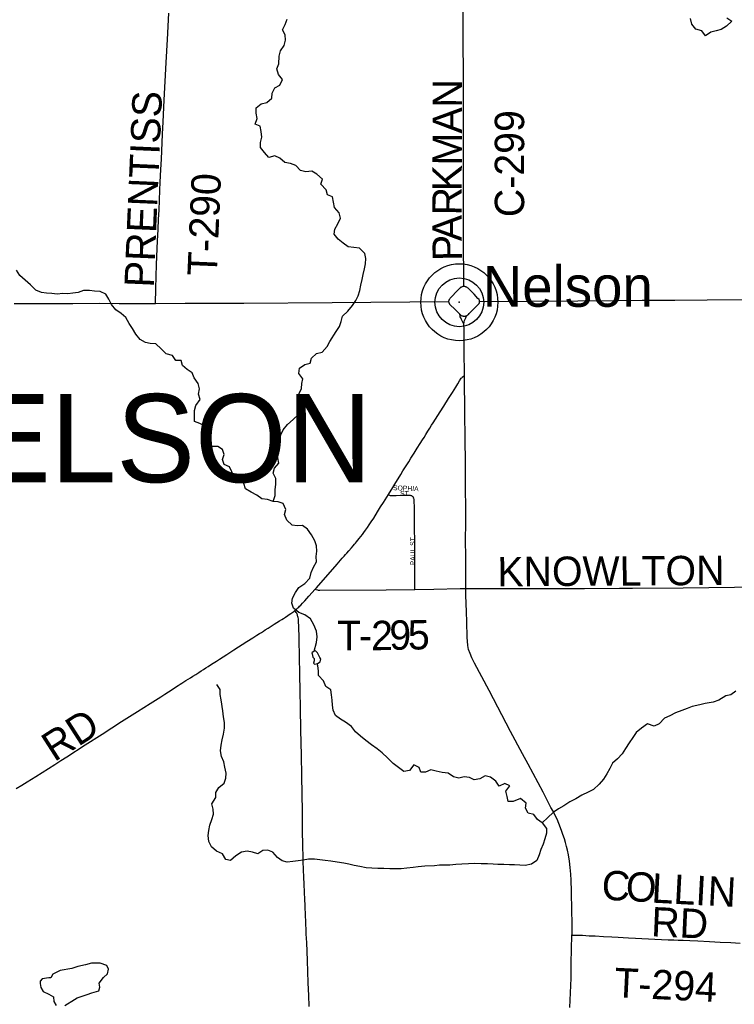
# Model space of a CAD drawing. Header units: feet. Extents: x 2113747 to 2516209, y 960708 to 1356798.
# Tile 247 of 253: x 2362262 to 2369556, y 1201939 to 1211992. Entities that reach past the tile are written whole.
import ezdxf

# ---------------------------------------------------------------- set-up
doc = ezdxf.new("R2010")
doc.units = ezdxf.units.FT
doc.header["$LTSCALE"] = 50
doc.header["$MEASUREMENT"] = 0
for name, color, linetype in [('0_Xref', 7, 'Continuous'), ('GM_X_County_Road', 3, 'Continuous'), ('GM_X_County_Road_Text', 3, 'Continuous'), ('GM_X_Minor_Lake', 5, 'Continuous'), ('GM_X_Minor_River', 5, 'Continuous'), ('GM_X_State_Route', 1, 'Continuous'), ('GM_X_Township_Road', 4, 'Continuous'), ('GM_X_Township_Road_Text', 4, 'Continuous'), ('GM_X_Township_Subdivision', 4, 'Continuous'), ('GM_X_Township_Subdivision_Text', 4, 'Continuous'), ('GM_X_Township_Text', 251, 'Continuous'), ('GM_X_Unincorporated', 1, 'Continuous'), ('GM_X_Unincorporated_Location', 2, 'Continuous'), ('GM_X_Unincorporated_Text', 251, 'Continuous')]:
    doc.layers.add(name, color=color, linetype=linetype)
doc.styles.add('Styledgn030', font='dgn030.shx')
doc.styles.add('Styledgn031', font='dgn031.shx')

# ---------------------------------------------------------------- blocks, each defined once
blk = doc.blocks.new('Unicorp11')
at = {"layer": 'GM_X_Unincorporated'}
for radius in [393, 249]:
    blk.add_circle((0, 0), radius, dxfattribs=at)
blk = doc.blocks.new('POR')
at = {"layer": 'GM_X_County_Road', "flags": 128}
for points in [[(2366796, 1209267), (2366795, 1209307), (2366792, 1209751), (2366793, 1209986), (2366791, 1210288), (2366791, 1210828), (2366791, 1211281), (2366791, 1211458), (2366789, 1211753), (2366788, 1211923), (2366789, 1212055), (2366788, 1212465), (2366787, 1213307), (2366786, 1213731), (2366783, 1214144), (2366784, 1214746)], [(2366794, 1208883), (2366770, 1208932), (2366763, 1208948), (2366759, 1208959), (2366757, 1208969), (2366753, 1208985)], [(2366794, 1208883), (2366798, 1208906), (2366801, 1208920), (2366807, 1208934), (2366814, 1208948), (2366820, 1208959), (2366826, 1208971)], [(2366802, 1208360), (2366800, 1208619), (2366797, 1208826), (2366794, 1208883)], [(2366025, 1207145), (2366070, 1207217), (2366101, 1207266), (2366126, 1207306), (2366151, 1207347), (2366174, 1207385), (2366207, 1207438), (2366233, 1207479), (2366255, 1207514), (2366288, 1207567), (2366320, 1207617), (2366349, 1207664), (2366373, 1207702), (2366389, 1207728), (2366406, 1207756), (2366428, 1207791), (2366448, 1207823), (2366466, 1207851), (2366482, 1207876), (2366505, 1207912), (2366529, 1207951), (2366554, 1207990), (2366591, 1208046), (2366639, 1208123), (2366679, 1208186), (2366714, 1208241), (2366734, 1208275), (2366752, 1208306), (2366768, 1208331), (2366773, 1208337), (2366778, 1208342), (2366793, 1208353), (2366802, 1208360)], [(2366814, 1206183), (2366814, 1206271), (2366816, 1206390), (2366814, 1206514), (2366811, 1206671), (2366815, 1206861), (2366814, 1207006), (2366813, 1207210), (2366811, 1207476), (2366808, 1207711), (2366804, 1207980), (2366804, 1208116), (2366803, 1208200), (2366802, 1208360)], [(2365277, 1206177), (2365290, 1206192), (2365502, 1206433), (2365520, 1206454), (2365537, 1206473), (2365555, 1206494), (2365573, 1206515), (2365588, 1206532), (2365602, 1206547), (2365621, 1206569), (2365648, 1206600), (2365665, 1206620), (2365679, 1206636), (2365689, 1206647), (2365700, 1206660), (2365713, 1206677), (2365728, 1206696), (2365745, 1206717), (2365760, 1206736), (2365776, 1206758), (2365791, 1206779), (2365813, 1206809), (2365830, 1206835), (2365850, 1206865), (2365876, 1206904), (2365915, 1206969), (2365946, 1207019), (2365974, 1207063), (2366025, 1207145)], [(2365071, 1205960), (2365081, 1205968), (2365092, 1205978), (2365101, 1205986), (2365110, 1205994), (2365119, 1206003), (2365130, 1206014), (2365149, 1206034), (2365171, 1206058), (2365213, 1206106), (2365277, 1206177)], [(2367899, 1202645), (2367900, 1202655), (2367900, 1202775), (2367899, 1202890), (2367894, 1203093), (2367890, 1203208), (2367887, 1203267), (2367881, 1203335), (2367873, 1203400), (2367863, 1203464), (2367853, 1203512), (2367843, 1203550), (2367832, 1203591), (2367821, 1203629), (2367807, 1203672), (2367793, 1203713), (2367766, 1203786), (2367746, 1203828), (2367728, 1203866), (2367706, 1203910), (2367684, 1203950), (2367664, 1203988), (2367604, 1204105), (2367451, 1204391), (2367394, 1204498), (2367272, 1204726), (2367053, 1205144), (2366905, 1205422), (2366876, 1205477), (2366859, 1205520), (2366844, 1205563), (2366835, 1205603), (2366830, 1205689), (2366826, 1205846), (2366823, 1205947), (2366814, 1206117), (2366814, 1206183)], [(2362227, 1204141), (2362285, 1204177), (2362338, 1204210), (2362382, 1204238), (2362427, 1204266), (2362492, 1204307), (2362557, 1204348), (2362621, 1204389), (2362682, 1204428), (2362742, 1204465), (2362930, 1204587), (2363103, 1204698), (2363302, 1204826), (2363463, 1204928), (2363593, 1205010), (2363703, 1205080), (2363743, 1205106), (2363782, 1205131), (2363817, 1205154), (2363852, 1205176), (2363878, 1205194), (2363900, 1205207), (2363918, 1205219), (2363937, 1205231), (2363957, 1205244), (2363980, 1205259), (2364005, 1205274), (2364030, 1205290), (2364059, 1205308), (2364089, 1205328), (2364114, 1205344), (2364139, 1205359), (2364163, 1205375), (2364187, 1205390), (2364211, 1205405), (2364236, 1205421), (2364272, 1205444), (2364303, 1205464), (2364377, 1205511), (2364449, 1205557), (2364582, 1205642), (2364642, 1205680), (2364683, 1205707), (2364710, 1205724), (2364730, 1205737), (2364749, 1205749), (2364769, 1205762), (2364799, 1205781), (2364827, 1205799), (2364858, 1205819), (2364888, 1205837), (2364915, 1205854), (2364936, 1205868), (2364954, 1205880), (2364974, 1205893), (2364998, 1205909), (2365014, 1205920), (2365028, 1205929), (2365040, 1205937), (2365050, 1205944), (2365060, 1205951), (2365071, 1205960)], [(2367876, 1201908), (2367890, 1202207), (2367892, 1202359), (2367899, 1202645)]]:
    blk.add_lwpolyline(points, dxfattribs=at)
at = {"layer": 'GM_X_Minor_Lake'}
for p, q in [((2365266, 1205469), (2365266, 1205445)), ((2362850, 1202005), (2362952, 1202038))]:
    blk.add_line(p, q, dxfattribs=at)
at = {"layer": 'GM_X_Minor_Lake', "flags": 128}
for points in [[(2365266, 1205445), (2365262, 1205423), (2365272, 1205411), (2365300, 1205419), (2365330, 1205437), (2365334, 1205463), (2365326, 1205481), (2365301, 1205527), (2365281, 1205547), (2365269, 1205545), (2365245, 1205527), (2365247, 1205519), (2365254, 1205485), (2365266, 1205469)], [(2362952, 1202038), (2362998, 1202055), (2363070, 1202076), (2363080, 1202114), (2363073, 1202156), (2363119, 1202212), (2363157, 1202251), (2363170, 1202297), (2363150, 1202335), (2363084, 1202359), (2362996, 1202358), (2362932, 1202343), (2362854, 1202327), (2362794, 1202304), (2362674, 1202283), (2362628, 1202260), (2362600, 1202248), (2362580, 1202208), (2362560, 1202208), (2362492, 1202201), (2362472, 1202177), (2362471, 1202153), (2362477, 1202111), (2362503, 1202071), (2362560, 1202043), (2362606, 1202017), (2362610, 1201969), (2362633, 1201927)], [(2362723, 1201926), (2362822, 1201989), (2362850, 1202005)]]:
    blk.add_lwpolyline(points, dxfattribs=at)
at = {"layer": 'GM_X_Minor_River', "flags": 128}
for points in [[(2364972, 1211838), (2364945, 1211890), (2364973, 1211943), (2364991, 1211999)], [(2369478, 1212012), (2369529, 1211976), (2369477, 1211927), (2369423, 1211893), (2369371, 1211878), (2369315, 1211866), (2369260, 1211827), (2369225, 1211879), (2369163, 1211895), (2369122, 1211948), (2369110, 1212005)], [(2364848, 1207072), (2364870, 1207135), (2364871, 1207197), (2364875, 1207247), (2364876, 1207307), (2364848, 1207361), (2364864, 1207414), (2364907, 1207466), (2364897, 1207518), (2364890, 1207576), (2364876, 1207640), (2364907, 1207699), (2364929, 1207753), (2364952, 1207806), (2364996, 1207860), (2365054, 1207909), (2365111, 1207963), (2365135, 1208016), (2365141, 1208066), (2365112, 1208120), (2365116, 1208176), (2365139, 1208226), (2365141, 1208277), (2365153, 1208327), (2365112, 1208381), (2365118, 1208433), (2365173, 1208471), (2365227, 1208486), (2365239, 1208538), (2365291, 1208583), (2365349, 1208599), (2365400, 1208656), (2365426, 1208706), (2365493, 1208807), (2365527, 1208860), (2365544, 1208910), (2365556, 1208966), (2365610, 1209017), (2365659, 1209073), (2365693, 1209124), (2365716, 1209174), (2365732, 1209228), (2365744, 1209283), (2365757, 1209341), (2365767, 1209391), (2365782, 1209449), (2365792, 1209500), (2365795, 1209554), (2365785, 1209606), (2365729, 1209658), (2365672, 1209667), (2365616, 1209673), (2365562, 1209712), (2365511, 1209750), (2365471, 1209804), (2365479, 1209854), (2365508, 1209909), (2365536, 1209967), (2365523, 1210019), (2365475, 1210075), (2365466, 1210129), (2365456, 1210185), (2365404, 1210205), (2365389, 1210255), (2365337, 1210312), (2365354, 1210365), (2365294, 1210414), (2365243, 1210446), (2365181, 1210440), (2365129, 1210451), (2365081, 1210503), (2365025, 1210523), (2364968, 1210534), (2364918, 1210580), (2364866, 1210603), (2364806, 1210585), (2364759, 1210637), (2364719, 1210689), (2364720, 1210739), (2364732, 1210793), (2364727, 1210851), (2364715, 1210905), (2364665, 1210925), (2364686, 1210983), (2364674, 1211037), (2364675, 1211093), (2364727, 1211132), (2364783, 1211146), (2364837, 1211191), (2364838, 1211241), (2364866, 1211296), (2364918, 1211324), (2364945, 1211383), (2364905, 1211434), (2364886, 1211490), (2364908, 1211543), (2364911, 1211621), (2364923, 1211673), (2364961, 1211728), (2364974, 1211782), (2364972, 1211838)], [(2365269, 1205545), (2365292, 1205632), (2365298, 1205690), (2365290, 1205750), (2365265, 1205814), (2365230, 1205874), (2365172, 1205917), (2365110, 1205939), (2365057, 1205983), (2365041, 1206035), (2365046, 1206087), (2365076, 1206145), (2365112, 1206196), (2365171, 1206236), (2365223, 1206289), (2365237, 1206347), (2365262, 1206402), (2365290, 1206456), (2365287, 1206512), (2365295, 1206566), (2365290, 1206621), (2365276, 1206671), (2365242, 1206733), (2365199, 1206790), (2365147, 1206828), (2365095, 1206824), (2365042, 1206831), (2364990, 1206881), (2364965, 1206939), (2364977, 1206991), (2364951, 1207051), (2364900, 1207069), (2364848, 1207072), (2364792, 1207092), (2364734, 1207100), (2364681, 1207137), (2364625, 1207169), (2364567, 1207202), (2364548, 1207258), (2364498, 1207304), (2364444, 1207322), (2364427, 1207376), (2364405, 1207428), (2364349, 1207451), (2364332, 1207503), (2364348, 1207554), (2364333, 1207604), (2364283, 1207633), (2364231, 1207635), (2364178, 1207685), (2364174, 1207735), (2364208, 1207791), (2364153, 1207847), (2364101, 1207871), (2364047, 1207890), (2364046, 1208003), (2364061, 1208053), (2364103, 1208113), (2364086, 1208170), (2364098, 1208222), (2364085, 1208278), (2364043, 1208334), (2364022, 1208388), (2363972, 1208421), (2363922, 1208463), (2363911, 1208513), (2363857, 1208511), (2363823, 1208565), (2363757, 1208580), (2363706, 1208632), (2363650, 1208682), (2363595, 1208685), (2363545, 1208695), (2363491, 1208726), (2363449, 1208782), (2363414, 1208838), (2363378, 1208890), (2363347, 1208950), (2363297, 1208994), (2363242, 1209031), (2363198, 1209083), (2363173, 1209139), (2363141, 1209191), (2363084, 1209216), (2363026, 1209222), (2362974, 1209228), (2362914, 1209227), (2362858, 1209207), (2362806, 1209200), (2362752, 1209194), (2362702, 1209197), (2362646, 1209191), (2362590, 1209196), (2362534, 1209200), (2362484, 1209208), (2362427, 1209231), (2362373, 1209285), (2362319, 1209333), (2362264, 1209382), (2362228, 1209434)], [(2368255, 1204294), (2368222, 1204237), (2368178, 1204187), (2368118, 1204132), (2368065, 1204104), (2368001, 1204073), (2367937, 1204038), (2367877, 1204006), (2367817, 1203967), (2367761, 1203935), (2367708, 1203898), (2367654, 1203845), (2367596, 1203791), (2367546, 1203827), (2367508, 1203878), (2367453, 1203890), (2367425, 1203942), (2367431, 1203992), (2367374, 1204040), (2367300, 1204011), (2367248, 1204009), (2367236, 1204061), (2367225, 1204115), (2367265, 1204169), (2367213, 1204193), (2367155, 1204166), (2367122, 1204218), (2367068, 1204258), (2367012, 1204271), (2366958, 1204243), (2366902, 1204230), (2366852, 1204254), (2366800, 1204262), (2366744, 1204249), (2366689, 1204263), (2366635, 1204298), (2366575, 1204306), (2366511, 1204321), (2366458, 1204333), (2366405, 1204311), (2366355, 1204308), (2366340, 1204358), (2366284, 1204386), (2366242, 1204325), (2366184, 1204315), (2366128, 1204358), (2366075, 1204398), (2366015, 1204456), (2365962, 1204506), (2365910, 1204547), (2365854, 1204589), (2365795, 1204633), (2365741, 1204678), (2365690, 1204722), (2365650, 1204776), (2365587, 1204819), (2365535, 1204849), (2365485, 1204889), (2365460, 1204941), (2365456, 1204995), (2365451, 1205045), (2365443, 1205099), (2365439, 1205149), (2365388, 1205185), (2365362, 1205241), (2365313, 1205295), (2365311, 1205345), (2365306, 1205395), (2365299, 1205419)], [(2369572, 1205135), (2369521, 1205099), (2369469, 1205088), (2369399, 1205046), (2369339, 1205023), (2369259, 1205010), (2369203, 1204998), (2369125, 1204979), (2369073, 1204959), (2369019, 1204940), (2368955, 1204914), (2368897, 1204885), (2368844, 1204861), (2368790, 1204804), (2368736, 1204779), (2368670, 1204803), (2368610, 1204760), (2368554, 1204716), (2368519, 1204663), (2368481, 1204609), (2368444, 1204550), (2368410, 1204498), (2368364, 1204445), (2368313, 1204401), (2368285, 1204348), (2368255, 1204294)], [(2367596, 1203791), (2367639, 1203735), (2367639, 1203685), (2367622, 1203628), (2367604, 1203576), (2367581, 1203520), (2367565, 1203466), (2367539, 1203407), (2367484, 1203369), (2367420, 1203358), (2367368, 1203360), (2367311, 1203363), (2367261, 1203365), (2367205, 1203366), (2367143, 1203368), (2367093, 1203369), (2367037, 1203373), (2366973, 1203374), (2366903, 1203376), (2366841, 1203373), (2366773, 1203369), (2366715, 1203366), (2366653, 1203360), (2366548, 1203359), (2366496, 1203354), (2366396, 1203349), (2366330, 1203343), (2366278, 1203336), (2366212, 1203330), (2366156, 1203323), (2366040, 1203322), (2365980, 1203326), (2365916, 1203325), (2365856, 1203329), (2365798, 1203334), (2365733, 1203348), (2365677, 1203357), (2365621, 1203369), (2365571, 1203379), (2365501, 1203390), (2365439, 1203402), (2365380, 1203409), (2365324, 1203415), (2365270, 1203420), (2365210, 1203420), (2365156, 1203411), (2365104, 1203405), (2365050, 1203396), (2364992, 1203390), (2364942, 1203405), (2364892, 1203439), (2364845, 1203493), (2364795, 1203513), (2364745, 1203510), (2364691, 1203474), (2364637, 1203491), (2364585, 1203503), (2364527, 1203492), (2364469, 1203454), (2364415, 1203407), (2364365, 1203419), (2364332, 1203477), (2364270, 1203502), (2364220, 1203546), (2364193, 1203602), (2364185, 1203662), (2364194, 1203714), (2364204, 1203769), (2364222, 1203827), (2364241, 1203881), (2364235, 1203933), (2364224, 1203985), (2364264, 1204050), (2364263, 1204102), (2364295, 1204153), (2364349, 1204197), (2364366, 1204247), (2364370, 1204300), (2364357, 1204362), (2364347, 1204414), (2364322, 1204470), (2364312, 1204526), (2364318, 1204586), (2364329, 1204640), (2364343, 1204697), (2364352, 1204759), (2364354, 1204815), (2364343, 1204873), (2364337, 1204935), (2364320, 1205048), (2364309, 1205102), (2364307, 1205152), (2364273, 1205204), (2364273, 1205206)]]:
    blk.add_lwpolyline(points, dxfattribs=at)
at = {"layer": 'GM_X_State_Route', "flags": 128}
for points in [[(2366956, 1209114), (2366956, 1209118), (2366956, 1209121), (2366956, 1209123), (2366955, 1209125), (2366954, 1209128), (2366954, 1209129), (2366951, 1209132), (2366950, 1209135), (2366939, 1209147), (2366900, 1209190), (2366882, 1209208), (2366854, 1209237), (2366840, 1209250), (2366834, 1209254), (2366828, 1209259), (2366824, 1209262), (2366820, 1209263), (2366816, 1209265), (2366813, 1209266), (2366805, 1209267), (2366799, 1209268), (2366796, 1209267), (2366790, 1209267), (2366786, 1209267), (2366778, 1209265), (2366772, 1209263), (2366768, 1209261), (2366765, 1209260), (2366762, 1209258), (2366760, 1209256), (2366755, 1209252), (2366751, 1209248), (2366745, 1209242), (2366738, 1209235), (2366657, 1209149), (2366651, 1209142), (2366648, 1209138), (2366647, 1209135), (2366644, 1209131), (2366643, 1209129), (2366642, 1209127), (2366641, 1209123), (2366641, 1209122), (2366640, 1209119), (2366640, 1209114)], [(2366956, 1209114), (2367959, 1209123), (2368363, 1209126), (2368615, 1209128), (2368950, 1209129), (2369277, 1209131), (2370138, 1209134)], [(2362205, 1209096), (2362456, 1209096), (2362803, 1209096), (2363075, 1209098), (2363276, 1209096), (2363573, 1209095), (2363648, 1209095), (2363950, 1209097), (2364259, 1209099), (2364548, 1209099), (2365451, 1209105), (2366640, 1209114)], [(2366640, 1209114), (2366641, 1209106), (2366641, 1209103), (2366642, 1209100), (2366643, 1209099), (2366644, 1209097), (2366644, 1209096), (2366646, 1209094), (2366647, 1209093), (2366648, 1209091), (2366650, 1209089), (2366652, 1209086), (2366656, 1209082), (2366702, 1209035), (2366753, 1208985), (2366758, 1208981), (2366763, 1208977), (2366769, 1208973), (2366774, 1208970), (2366779, 1208968), (2366784, 1208967), (2366788, 1208966), (2366792, 1208965), (2366796, 1208965), (2366800, 1208965), (2366805, 1208965), (2366809, 1208965), (2366813, 1208966), (2366816, 1208967), (2366819, 1208968), (2366822, 1208969), (2366826, 1208971), (2366828, 1208972), (2366831, 1208974), (2366834, 1208976), (2366837, 1208979), (2366841, 1208983), (2366850, 1208991), (2366944, 1209088), (2366948, 1209092), (2366950, 1209095), (2366952, 1209098), (2366954, 1209101), (2366955, 1209105), (2366955, 1209107), (2366956, 1209111), (2366956, 1209114)]]:
    blk.add_lwpolyline(points, dxfattribs=at)
at = {"layer": 'GM_X_Township_Road', "flags": 128}
for points in [[(2363648, 1209095), (2363651, 1209246), (2363658, 1209494), (2363668, 1209733), (2363675, 1209851), (2363680, 1209956), (2363684, 1210047), (2363688, 1210149), (2363691, 1210250), (2363695, 1210332), (2363703, 1210463), (2363709, 1210569), (2363720, 1210824), (2363726, 1210949), (2363736, 1211170), (2363756, 1211555), (2363769, 1211791), (2363784, 1212060)], [(2365277, 1206177), (2365286, 1206175), (2365300, 1206171), (2365308, 1206169), (2365316, 1206168), (2365324, 1206168), (2366001, 1206172), (2366295, 1206176)], [(2366295, 1206176), (2366490, 1206179), (2366756, 1206183)], [(2366756, 1206183), (2366775, 1206183), (2366814, 1206183)], [(2366814, 1206183), (2366998, 1206184), (2367220, 1206183), (2367669, 1206183), (2368026, 1206186), (2368384, 1206187), (2368516, 1206188), (2369033, 1206193), (2369558, 1206198), (2369834, 1206201), (2370099, 1206199), (2370202, 1206197)], [(2365217, 1201916), (2365212, 1202033), (2365209, 1202089), (2365206, 1202161), (2365202, 1202272), (2365198, 1202387), (2365191, 1202569), (2365189, 1202612), (2365187, 1202658), (2365185, 1202702), (2365183, 1202758), (2365181, 1202797), (2365179, 1202834), (2365178, 1202875), (2365176, 1202909), (2365175, 1202954), (2365173, 1203006), (2365170, 1203089), (2365166, 1203162), (2365163, 1203240), (2365159, 1203309), (2365156, 1203404), (2365154, 1203475), (2365153, 1203522), (2365152, 1203588), (2365150, 1203686), (2365149, 1203809), (2365147, 1203915), (2365145, 1204081), (2365142, 1204274), (2365138, 1204479), (2365133, 1204741), (2365129, 1204963), (2365125, 1205139), (2365122, 1205308), (2365119, 1205490), (2365115, 1205659), (2365110, 1205814), (2365109, 1205832), (2365109, 1205848), (2365107, 1205862), (2365106, 1205876), (2365103, 1205888), (2365101, 1205898), (2365099, 1205907), (2365096, 1205915), (2365093, 1205924), (2365089, 1205932), (2365084, 1205941), (2365078, 1205950), (2365071, 1205960)], [(2367899, 1202645), (2367911, 1202645), (2367961, 1202644), (2368006, 1202644), (2368073, 1202640), (2368136, 1202637), (2368222, 1202632), (2368307, 1202628), (2368369, 1202625), (2368420, 1202622), (2368475, 1202619), (2368548, 1202615), (2368745, 1202605), (2368882, 1202599), (2368939, 1202596), (2368983, 1202594), (2369032, 1202593), (2369100, 1202590), (2369185, 1202586), (2369302, 1202580), (2369411, 1202574), (2369519, 1202569), (2369615, 1202564)]]:
    blk.add_lwpolyline(points, dxfattribs=at)
at = {"layer": 'GM_X_Township_Subdivision', "flags": 128}
for points in [[(2366025, 1207145), (2366031, 1207140), (2366037, 1207136), (2366042, 1207135), (2366047, 1207134), (2366055, 1207133), (2366067, 1207133), (2366103, 1207135), (2366160, 1207136), (2366194, 1207138), (2366207, 1207138), (2366217, 1207138), (2366228, 1207138), (2366236, 1207138), (2366244, 1207137), (2366249, 1207136), (2366254, 1207135), (2366260, 1207133), (2366264, 1207130), (2366269, 1207126), (2366273, 1207123), (2366277, 1207119), (2366280, 1207114)], [(2366295, 1206176), (2366295, 1206191), (2366295, 1206331), (2366294, 1206400), (2366294, 1206466), (2366294, 1206526), (2366294, 1206585), (2366294, 1206645), (2366294, 1206699), (2366293, 1206768), (2366293, 1206811), (2366292, 1206849), (2366292, 1206918), (2366291, 1206983), (2366290, 1207021), (2366289, 1207068), (2366289, 1207079), (2366288, 1207088), (2366287, 1207096), (2366286, 1207101), (2366283, 1207108), (2366280, 1207114)]]:
    blk.add_lwpolyline(points, dxfattribs=at)
at = {"layer": 'GM_X_Unincorporated_Location'}
blk.add_point((2366749, 1209107), dxfattribs=at)
at = {"color": 7, "linetype": 'Continuous', "lineweight": 0}
blk.add_blockref('Unicorp11', (2366749, 1209107), dxfattribs=at)
at = {"layer": 'GM_X_County_Road_Text', "char_height": 300, "attachment_point": 7, "line_spacing_factor": 0.8, "style": 'Styledgn030'}
for s, insert, rotation in [('{\\Fdgn000|c0;\\C256;N}', (2366776, 1211094), 89.8442), ('{\\Fdgn000|c0;\\C256;A}', (2366775, 1210830), 89.8434), ('{\\Fdgn000|c0;\\C256;C-299}', (2367415, 1209976), 90), ('{\\Fdgn000|c0;\\C256;M}', (2366775, 1210504), 89.8424), ('{\\Fdgn000|c0;\\C256;K}', (2366774, 1210240), 89.8434), ('{\\Fdgn000|c0;\\C256;R}', (2366773, 1209994), 89.8478), ('{\\Fdgn000|c0;\\C256;A}', (2366774, 1209731), 90.1166), ('{\\Fdgn000|c0;\\C256;P}', (2366777, 1209531), 90.9218), ('{\\Fdgn000|c0;\\C256;RD}', (2362615, 1204409), 32.7357)]:
    blk.add_mtext(s, dxfattribs=dict(at, insert=insert, rotation=rotation))
at = {"layer": 'GM_X_Township_Road_Text', "char_height": 300, "attachment_point": 7, "line_spacing_factor": 0.8, "style": 'Styledgn030'}
for s, insert, rotation in [('{\\Fdgn000|c0;\\C256;PRENTISS}', (2363634, 1209254), 87.5359), ('{\\Fdgn000|c0;\\C256;T-290}', (2364277, 1209371), 87.5341), ('{\\Fdgn000|c0;\\C256;KNOWLTON}', (2367138, 1206202), 0.354), ('{\\Fdgn000|c0;\\C256;T}', (2365501, 1205555), 0), ('{\\Fdgn000|c0;\\C256;2}', (2365849, 1205555), 0.0458), ('{\\Fdgn000|c0;\\C256;9}', (2366035, 1205555), 0.2325), ('{\\Fdgn000|c0;\\C256;5}', (2366226, 1205556), 1.0601), ('{\\Fdgn000|c0;\\C256;-}', (2365726, 1205555), 0.0195), ('{\\Fdgn000|c0;\\C256;C}', (2368196, 1203004), 357.0559), ('{\\Fdgn000|c0;\\C256;O}', (2368442, 1202991), 357.0554), ('{\\Fdgn000|c0;\\C256;L}', (2368706, 1202978), 357.0558), ('{\\Fdgn000|c0;\\C256;L}', (2368930, 1202966), 357.0588), ('{\\Fdgn000|c0;\\C256;I}', (2369154, 1202954), 357.0479), ('{\\Fdgn000|c0;\\C256;N}', (2369277, 1202948), 357.0558), ('{\\Fdgn000|c0;\\C256;RD}', (2368703, 1202634), 357.5343), ('{\\Fdgn000|c0;\\C256;T-294}', (2368325, 1202009), 357.2229)]:
    blk.add_mtext(s, dxfattribs=dict(at, insert=insert, rotation=rotation))
at = {"layer": 'GM_X_Township_Subdivision_Text', "char_height": 50, "attachment_point": 7, "line_spacing_factor": 0.8, "style": 'Styledgn030'}
for s, insert, rotation in [('{\\Fdgn000|c0;\\C256;SOPHIA}', (2366072, 1207188), 357.5706), ('{\\Fdgn000|c0;\\C256;ST}', (2366144, 1207129), 0), ('{\\Fdgn000|c0;\\C256;PAUL ST}', (2366300, 1206421), 90)]:
    blk.add_mtext(s, dxfattribs=dict(at, insert=insert, rotation=rotation))
at = {"layer": 'GM_X_Township_Text', "insert": (2360907, 1207257), "char_height": 900, "attachment_point": 7, "rotation": 0, "line_spacing_factor": 0.8, "style": 'Styledgn031'}
blk.add_mtext('{\\Fdgn000|c0;\\C256;NELSON}', dxfattribs=at)
at = {"layer": 'GM_X_Unincorporated_Text', "insert": (2366988, 1209055), "char_height": 417, "attachment_point": 7, "rotation": 0, "line_spacing_factor": 0.8, "style": 'Styledgn030'}
blk.add_mtext('{\\Fdgn000|c0;\\C256;Nelson}', dxfattribs=at)

msp = doc.modelspace()

# ---------------------------------------------------------------- block references
at = {"layer": '0_Xref'}
msp.add_blockref('POR', (0, 0), dxfattribs=at)

doc.saveas('drawing.dxf')
